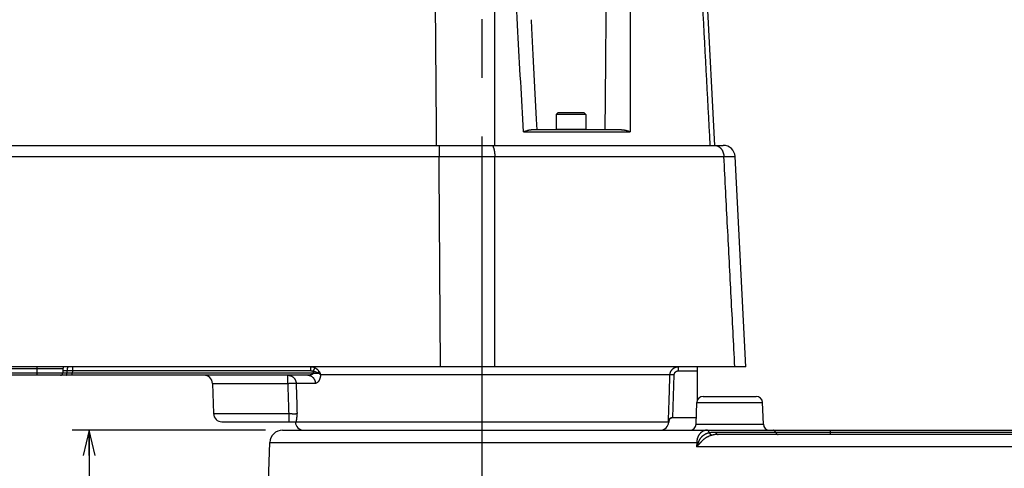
# Model space of a CAD drawing. Extents: x 0 to 3364, y 0 to 2376.
# Tile 51 of 83: x 1128 to 1360, y 1065 to 1171. Entities that reach past the tile are written whole.
import ezdxf

# ---------------------------------------------------------------- set-up
doc = ezdxf.new("R2010")
doc.units = 0
doc.header["$LTSCALE"] = 185.02
doc.linetypes.add('CENTER', pattern=[0.6, 0.375, -0.075, 0.075, -0.075])
doc.layers.get('0').update_dxf_attribs({"linetype": 'CONTINUOUS'})
doc.layers.add('95_ALL_DIM', color=7, linetype='CONTINUOUS')
doc.layers.add('DEFAULT_1', color=7, linetype='CENTER')
doc.styles.get("Standard").update_dxf_attribs({"font": 'txt', "width": 0.8})
doc.dimstyles.new('DIMSTYLE_1', dxfattribs={"dimtxt": 12, "dimasz": 6, "dimexe": 0.18, "dimexo": 0.0625, "dimgap": 0.09, "dimtad": 1, "dimdec": 3, "dimtxsty": 'STANDARD', "dimblk": 'OPEN', "dimblk1": 'OPEN', "dimblk2": 'OPEN', "dimcen": 0.09, "dimazin": 3, "dimtp": 0.5, "dimtm": 0.5, "dimtfac": 1, "dimtdec": 3, "dimtofl": 0, "dimtmove": 0, "dimatfit": 3, "dimtolj": 1})
doc.dimstyles.new('DIMSTYLE_4', dxfattribs={"dimtxt": 12, "dimasz": 6, "dimexe": 0.18, "dimexo": 0.0625, "dimgap": 0.09, "dimtad": 1, "dimdec": 3, "dimtxsty": 'STANDARD', "dimblk": 'OPEN', "dimblk1": 'OPEN', "dimblk2": 'OPEN', "dimcen": 0.09, "dimazin": 3, "dimtp": 0.3, "dimtm": 0.3, "dimtfac": 1, "dimtdec": 3, "dimtofl": 0, "dimtmove": 0, "dimatfit": 3, "dimtolj": 1})
doc.dimstyles.new('DIMSTYLE_6', dxfattribs={"dimtxt": 12, "dimasz": 6, "dimexe": 0.18, "dimexo": 0.0625, "dimgap": 0.09, "dimtad": 1, "dimdec": 3, "dimtxsty": 'STANDARD', "dimblk": 'OPEN', "dimblk1": 'OPEN', "dimblk2": 'OPEN', "dimcen": 0.09, "dimazin": 3, "dimtp": 0.8, "dimtm": 0.8, "dimtfac": 1, "dimtdec": 3, "dimtofl": 0, "dimtmove": 0, "dimatfit": 3, "dimtolj": 1})

# ---------------------------------------------------------------- blocks, each defined once
blk = doc.blocks.new('_OPEN')
at = {"color": 0, "linetype": 'BYBLOCK'}
for p, q in [((0, 0), (-1, 0.233)), ((-1, -0.233), (0, 0)), ((-1, 0), (0, 0))]:
    blk.add_line(p, q, dxfattribs=at)
blk = doc.blocks.new('*D13')
at = {"layer": '95_ALL_DIM', "color": 2, "linetype": 'CONTINUOUS'}
for p, q in [((956.07, 1087.12), (819.93, 1087.12)), ((823.93, 1087.12), (823.93, 966.62)), ((823.93, 846.12), (823.93, 966.62)), ((1507.68, 846.12), (819.93, 846.12))]:
    blk.add_line(p, q, dxfattribs=at)
at = {"layer": '95_ALL_DIM', "color": 2, "linetype": 'CONTINUOUS', "xscale": 6, "yscale": 6, "zscale": 6}
for p, rotation in [((823.93, 1087.12), 90), ((823.93, 846.12), 270)]:
    blk.add_blockref('_OPEN', p, dxfattribs=dict(at, rotation=rotation))
at = {"layer": '95_ALL_DIM', "color": 2, "linetype": 'CONTINUOUS', "width": 0.8}
blk.add_text('241', height=12, rotation=90, dxfattribs=at).set_placement((820.93, 954.99))
blk = doc.blocks.new('*D14')
at = {"layer": '95_ALL_DIM', "color": 2, "linetype": 'CONTINUOUS'}
for p, q in [((1185.58, 1074.12), (1139.93, 1074.12)), ((1143.93, 1074.12), (1143.93, 1049.12)), ((1143.93, 1024.12), (1143.93, 1049.12)), ((1184.04, 1024.12), (1139.93, 1024.12))]:
    blk.add_line(p, q, dxfattribs=at)
at = {"layer": '95_ALL_DIM', "color": 2, "linetype": 'CONTINUOUS', "xscale": 6, "yscale": 6, "zscale": 6}
for p, rotation in [((1143.93, 1074.12), 90), ((1143.93, 1024.12), 270)]:
    blk.add_blockref('_OPEN', p, dxfattribs=dict(at, rotation=rotation))
at = {"layer": '95_ALL_DIM', "color": 2, "linetype": 'CONTINUOUS', "width": 0.8}
blk.add_text('50', height=12, rotation=90, dxfattribs=at).set_placement((1140.93, 1042.04))
blk = doc.blocks.new('*D19')
at = {"layer": '95_ALL_DIM', "color": 2, "linetype": 'CONTINUOUS'}
for p, q in [((939, 1405.12), (779.93, 1405.12)), ((783.93, 1405.12), (783.93, 1125.62)), ((783.93, 846.12), (783.93, 1125.62)), ((1507.68, 846.12), (779.93, 846.12))]:
    blk.add_line(p, q, dxfattribs=at)
at = {"layer": '95_ALL_DIM', "color": 2, "linetype": 'CONTINUOUS', "xscale": 6, "yscale": 6, "zscale": 6}
for p, rotation in [((783.93, 1405.12), 90), ((783.93, 846.12), 270)]:
    blk.add_blockref('_OPEN', p, dxfattribs=dict(at, rotation=rotation))
at = {"layer": '95_ALL_DIM', "color": 2, "linetype": 'CONTINUOUS', "width": 0.8}
blk.add_text('559', height=12, rotation=90, dxfattribs=at).set_placement((780.93, 1126.11))

msp = doc.modelspace()

# ---------------------------------------------------------------- linework, layer by layer
at = {"color": 7, "linetype": 'CONTINUOUS'}
for p, q in [((1285.4874, 1257.3536), (1291.5634, 1141.4181)), ((1248.3285, 1170.9804), (1248.3219, 1171.1072)), ((1254.5839, 1149.1181), (1254.1839, 1148.7181)), ((1254.1839, 1148.7181), (1254.1839, 1145.2181)), ((1261.1839, 1148.7181), (1254.1839, 1148.7181)), ((1260.7839, 1149.1181), (1254.5839, 1149.1181)), ((1260.7839, 1149.1181), (1261.1839, 1148.7181)), ((1261.1839, 1148.7181), (1261.1839, 1145.2181)), ((1246.4667, 1144.6443), (1271.6433, 1144.6443)), ((1269.6018, 1145.1181), (1248.3104, 1145.1181)), ((1254.1839, 1145.2181), (1261.1839, 1145.2181)), ((909.2456, 1141.4181), (1293.6221, 1141.4181)), ((1226.5417, 1141.4181), (1226.5417, 1138.7598)), ((1114.4572, 1138.7598), (1226.5417, 1138.7598)), ((1239.6914, 1138.7598), (1293.779, 1138.7598)), ((1298.9333, 1089.1181), (1296.4186, 1138.7598)), ((1298.9333, 1089.1181), (903.9345, 1089.1181)), ((1137.7369, 1088.6356), (1105.6309, 1088.6356)), ((1131.6839, 1087.1181), (1131.6839, 1089.1181)), ((1137.7369, 1088.6356), (1137.7007, 1087.6007)), ((1138.6913, 1088.153), (1137.72, 1088.153)), ((1138.6913, 1088.153), (1138.687, 1087.6007)), ((1139.9584, 1088.153), (1139.9541, 1087.6007)), ((1139.9584, 1089.1181), (1139.9584, 1088.153)), ((1196.3024, 1088.153), (1139.9584, 1088.153)), ((1196.3024, 1088.153), (1196.3024, 1089.1181)), ((1283.0494, 1088.153), (1283.0494, 1089.1181)), ((1283.0494, 1088.153), (1287.4839, 1088.153)), ((1287.4839, 1089.1181), (1287.4839, 1081.1815)), ((1195.5547, 1087.1181), (914.4655, 1087.1181)), ((1138.687, 1087.6007), (1101.2907, 1087.6007)), ((1139.9541, 1087.1181), (1139.9541, 1087.6007)), ((1196.859, 1087.6007), (1139.9541, 1087.6007)), ((1190.8193, 1085.1879), (1190.8193, 1087.1181)), ((1281.0528, 1087.1879), (1198.5604, 1087.1879)), ((1173.0363, 1085.1879), (1173.2856, 1078.0483)), ((1173.0363, 1085.1879), (1190.8193, 1085.1879)), ((1197.327, 1085.1879), (1192.7957, 1085.1879)), ((1288.874, 1082.1181), (1301.4182, 1082.1181)), ((1287.1966, 1075.5658), (1287.3749, 1080.6705)), ((1287.3749, 1080.6705), (1302.9173, 1080.6705)), ((1303.0955, 1075.5658), (1302.9173, 1080.6705)), ((1173.2856, 1078.0483), (1191.0343, 1078.0483)), ((1191.0343, 1078.0483), (1191.0343, 1076.1181)), ((1281.7294, 1077.1181), (1287.2509, 1077.1181)), ((1175.2844, 1076.1181), (1192.7202, 1076.1181)), ((1189.581, 1074.1181), (1617.7868, 1074.1181)), ((1192.614, 1076.1181), (1192.6165, 1076.0483)), ((1280.7513, 1076.0483), (1192.6165, 1076.0483)), ((1236.6839, 1024.1181), (1236.6839, 1074.1181)), ((1280.7549, 1076.153), (1280.6889, 1076.153)), ((1280.7549, 1076.153), (1280.7513, 1076.0483)), ((1287.1966, 1075.5658), (1303.0955, 1075.5658)), ((1318.9633, 1073.1181), (1318.9633, 1074.1181)), ((1499.3883, 1073.6181), (1291.842, 1073.6181)), ((1498.8916, 1073.1181), (1292.3986, 1073.1181)), ((1185.0463, 1027.2228), (1186.5828, 1071.2228)), ((1186.5828, 1071.2228), (1287.3636, 1071.2228)), ((1287.3636, 1071.2228), (1287.322, 1070.2228)), ((1505.4348, 1070.2228), (1287.322, 1070.2228))]:
    msp.add_line(p, q, dxfattribs=at)
msp.add_lwpolyline([(1249.7135, 1145.1181), (1249.5783, 1147.5927), (1249.4161, 1150.5751), (1249.2532, 1153.5876), (1249.0895, 1156.6301), (1248.925, 1159.7025), (1248.7598, 1162.8049), (1248.5939, 1165.9373), (1248.4272, 1169.0997), (1248.3285, 1170.9804)], dxfattribs=at)
for centre, radius, start, end in [((1254.2839, 1145.2181), 0.1, 180, 270), ((1261.0839, 1145.2181), 0.1, 270, 360), ((1293.6221, 1138.6181), 2.8, 2.9, 90), ((1138.2366, 1088.6181), 0.5, 90, 178), ((1137.201, 1087.6181), 0.5, 270, 358), ((1171.0375, 1085.1181), 2, 2, 90), ((1288.874, 1080.6181), 1.5, 90, 178), ((1301.4182, 1080.6181), 1.5, 2, 90), ((1175.2844, 1078.1181), 2, 182, 270), ((1281.7543, 1076.1181), 1, 91.430046, 178), ((1189.581, 1071.1181), 3, 90, 178), ((1194.6153, 1076.1181), 2, 182, 270), ((1278.7525, 1076.1181), 2, 270, 358), ((1285.6976, 1075.6181), 1.5, 270, 358), ((1304.5946, 1075.6181), 1.5, 182, 270)]:
    msp.add_arc(centre, radius, start, end, dxfattribs=at)
for points, knots in [([(1284.9497, 1245.8465), (1285.5557, 1234.4303), (1286.7767, 1211.4189), (1288.6229, 1176.6095), (1289.8631, 1153.2162), (1290.4884, 1141.4181)], [0, 0, 0, 0, 0.32796472, 0.66106653, 1, 1, 1, 1]), ([(1266.1413, 1234.9791), (1266.1366, 1228.5159), (1266.1167, 1215.8321), (1266.0543, 1197.1671), (1265.9605, 1179.2225), (1265.8358, 1161.9527), (1265.7304, 1150.664), (1265.6722, 1145.1181)], [0, 0, 0, 0, 0.21577009, 0.42344274, 0.62311943, 0.81484457, 1, 1, 1, 1]), ([(1271.4531, 1234.9791), (1271.4975, 1226.7275), (1271.5716, 1210.6855), (1271.6403, 1187.3177), (1271.6655, 1165.4577), (1271.6552, 1151.3882), (1271.6433, 1144.6443)], [0, 0, 0, 0, 0.27403702, 0.53275705, 0.77603782, 1, 1, 1, 1]), ([(1225.2757, 1221.1811), (1225.3445, 1212.2548), (1225.4804, 1194.4659), (1225.6804, 1167.8782), (1225.8114, 1150.2169), (1225.8762, 1141.4181)], [0, 0, 0, 0, 0.33573223, 0.66906558, 1, 1, 1, 1]), ([(1239.6376, 1221.1811), (1239.6345, 1212.2548), (1239.6306, 1194.4659), (1239.6304, 1167.8782), (1239.6339, 1150.2169), (1239.6364, 1141.4181)], [0, 0, 0, 0, 0.33573207, 0.66906537, 1, 1, 1, 1]), ([(1246.4667, 1144.6443), (1246.0198, 1152.5199), (1245.103, 1169.0272), (1243.7284, 1194.7778), (1242.8103, 1212.6532), (1242.344, 1221.896)], [0, 0, 0, 0, 0.30589963, 0.64111808, 1, 1, 1, 1]), ([(1246.4667, 1144.6443), (1246.5398, 1144.6687), (1246.6842, 1144.7171), (1246.8969, 1144.7882), (1247.1015, 1144.8551), (1247.2956, 1144.9162), (1247.4784, 1144.9703), (1247.6491, 1145.0166), (1247.807, 1145.0544), (1247.9515, 1145.0833), (1248.0825, 1145.1035), (1248.2005, 1145.1153), (1248.2751, 1145.1181), (1248.3104, 1145.1181)], [0, 0, 0, 0, 0.12101396, 0.23918665, 0.35222509, 0.45898938, 0.55882675, 0.65148609, 0.7366802, 0.81378708, 0.88289811, 0.94467532, 1, 1, 1, 1]), ([(1269.6018, 1145.1181), (1269.6509, 1145.1181), (1269.7531, 1145.1154), (1269.9116, 1145.1037), (1270.0807, 1145.0837), (1270.2597, 1145.055), (1270.4473, 1145.0175), (1270.6422, 1144.9714), (1270.8421, 1144.9172), (1271.0443, 1144.8562), (1271.2463, 1144.7896), (1271.4461, 1144.7188), (1271.578, 1144.6693), (1271.6433, 1144.6443)], [0, 0, 0, 0, 0.06994305, 0.14544394, 0.22631365, 0.3124008, 0.40338159, 0.49876843, 0.59753485, 0.6981856, 0.79949352, 0.90042575, 1, 1, 1, 1]), ([(1238.9551, 1141.4181), (1238.969, 1141.4181), (1238.9974, 1141.415), (1239.0395, 1141.4012), (1239.0809, 1141.3785), (1239.1218, 1141.3471), (1239.162, 1141.3071), (1239.2014, 1141.2588), (1239.2401, 1141.2021), (1239.2778, 1141.1373), (1239.3145, 1141.0646), (1239.3501, 1140.9842), (1239.3844, 1140.8963), (1239.4174, 1140.8012), (1239.4489, 1140.6993), (1239.4789, 1140.5907), (1239.5072, 1140.4759), (1239.5338, 1140.3552), (1239.5586, 1140.2291), (1239.5815, 1140.0978), (1239.6024, 1139.9618), (1239.6212, 1139.8216), (1239.638, 1139.6776), (1239.6526, 1139.5302), (1239.665, 1139.38), (1239.6751, 1139.2273), (1239.683, 1139.0727), (1239.6886, 1138.9166), (1239.6907, 1138.8122), (1239.6914, 1138.7598)], [0, 0, 0, 0, 0.0145, 0.02959652, 0.04581354, 0.06356362, 0.08314591, 0.10476369, 0.12854581, 0.15456511, 0.18285225, 0.21340552, 0.24619785, 0.28118169, 0.31829256, 0.35745169, 0.39856803, 0.4415398, 0.48625582, 0.53259653, 0.58043498, 0.62963767, 0.68006528, 0.73157345, 0.78401343, 0.83723276, 0.8910759, 0.9453849, 1, 1, 1, 1]), ([(1291.5985, 1141.4181), (1291.6395, 1141.4181), (1291.7216, 1141.4152), (1291.8442, 1141.4018), (1291.9661, 1141.3797), (1292.0868, 1141.3487), (1292.2059, 1141.3091), (1292.3231, 1141.261), (1292.438, 1141.2045), (1292.5502, 1141.1398), (1292.6594, 1141.0671), (1292.7652, 1140.9866), (1292.8673, 1140.8986), (1292.9653, 1140.8034), (1293.0591, 1140.7014), (1293.1481, 1140.5927), (1293.2323, 1140.4777), (1293.3113, 1140.3569), (1293.3848, 1140.2306), (1293.4527, 1140.0992), (1293.5148, 1139.9631), (1293.5707, 1139.8227), (1293.6204, 1139.6786), (1293.6637, 1139.531), (1293.7005, 1139.3806), (1293.7306, 1139.2278), (1293.754, 1139.0731), (1293.7705, 1138.9169), (1293.7769, 1138.8122), (1293.779, 1138.7598)], [0, 0, 0, 0, 0.0324671, 0.06500027, 0.09766436, 0.13052179, 0.16363146, 0.19704779, 0.2308199, 0.26499093, 0.29959756, 0.33466973, 0.37023039, 0.40629552, 0.44287418, 0.47996868, 0.51757484, 0.5556823, 0.59427486, 0.6333309, 0.6728238, 0.71272235, 0.75299124, 0.79359146, 0.83448084, 0.87561444, 0.91694507, 0.95842371, 1, 1, 1, 1]), ([(1226.5417, 1138.7598), (1226.9852, 1138.76), (1227.8719, 1138.7603), (1229.2012, 1138.7606), (1230.5285, 1138.7609), (1231.8531, 1138.761), (1233.1738, 1138.7611), (1234.4898, 1138.761), (1235.8002, 1138.7609), (1237.1041, 1138.7606), (1238.4004, 1138.7603), (1239.262, 1138.76), (1239.6914, 1138.7598)], [0, 0, 0, 0, 0.10118323, 0.20229343, 0.30325897, 0.40400845, 0.50447068, 0.60457476, 0.70425005, 0.80342614, 0.90203284, 1, 1, 1, 1]), ([(1226.8749, 1089.1181), (1226.8384, 1094.612), (1226.7651, 1105.6217), (1226.6541, 1122.1689), (1226.5793, 1133.2222), (1226.5417, 1138.7598)], [0, 0, 0, 0, 0.33201351, 0.66534685, 1, 1, 1, 1]), ([(1239.738, 1089.1181), (1239.7322, 1094.612), (1239.7211, 1105.6217), (1239.7055, 1122.1689), (1239.696, 1133.2222), (1239.6914, 1138.7598)], [0, 0, 0, 0, 0.33201365, 0.66534699, 1, 1, 1, 1]), ([(1293.779, 1138.7598), (1293.8708, 1138.7604), (1294.0498, 1138.7615), (1294.3114, 1138.7631), (1294.559, 1138.7645), (1294.7923, 1138.7656), (1295.011, 1138.7666), (1295.2148, 1138.7673), (1295.4033, 1138.7679), (1295.5764, 1138.7682), (1295.7337, 1138.7683), (1295.8751, 1138.7682), (1296.0003, 1138.7679), (1296.1093, 1138.7674), (1296.2015, 1138.7666), (1296.2779, 1138.7661), (1296.3356, 1138.764), (1296.3812, 1138.765), (1296.4008, 1138.7598), (1296.4184, 1138.7627), (1296.4186, 1138.7598)], [0, 0, 0, 0, 0.10428779, 0.20342676, 0.29727747, 0.38570802, 0.46859437, 0.54582029, 0.61727746, 0.68286559, 0.74249266, 0.79607497, 0.84353732, 0.88481311, 0.91984447, 0.94858248, 0.97098739, 0.98702938, 0.99669146, 1, 1, 1, 1]), ([(1296.3634, 1089.1181), (1296.0776, 1094.612), (1295.5047, 1105.6216), (1294.6433, 1122.1688), (1294.0675, 1133.2222), (1293.779, 1138.7598)], [0, 0, 0, 0, 0.3320097, 0.66534303, 1, 1, 1, 1]), ([(1139.1136, 1089.1181), (1139.1028, 1089.1181), (1139.0807, 1089.1161), (1139.0481, 1089.107), (1139.016, 1089.0921), (1138.9846, 1089.0714), (1138.954, 1089.0451), (1138.9245, 1089.0135), (1138.896, 1088.9765), (1138.8689, 1088.9346), (1138.8432, 1088.8879), (1138.8191, 1088.8367), (1138.7968, 1088.7813), (1138.7762, 1088.722), (1138.7577, 1088.6591), (1138.7413, 1088.5931), (1138.727, 1088.5243), (1138.715, 1088.4531), (1138.7053, 1088.3799), (1138.6981, 1088.3052), (1138.6932, 1088.2294), (1138.6916, 1088.1786), (1138.6913, 1088.153)], [0, 0, 0, 0, 0.02884574, 0.05845465, 0.08951683, 0.12260028, 0.1581334, 0.19641088, 0.2376108, 0.28181419, 0.3290227, 0.37917327, 0.4321497, 0.48779187, 0.54590306, 0.6062559, 0.66859743, 0.7326534, 0.79813216, 0.86472816, 0.93212529, 1, 1, 1, 1]), ([(1139.9584, 1088.153), (1139.9039, 1088.1532), (1139.7951, 1088.1534), (1139.6323, 1088.1537), (1139.4705, 1088.1538), (1139.3101, 1088.1539), (1139.1516, 1088.1538), (1138.9956, 1088.1537), (1138.8424, 1088.1534), (1138.7413, 1088.1532), (1138.6913, 1088.153)], [0, 0, 0, 0, 0.12899053, 0.2575987, 0.38543992, 0.51213459, 0.63730676, 0.76058499, 0.88160322, 1, 1, 1, 1]), ([(1196.3024, 1089.1181), (1196.3445, 1089.1181), (1196.4287, 1089.1155), (1196.5542, 1089.1038), (1196.6786, 1089.0844), (1196.8013, 1089.0573), (1196.9217, 1089.0228), (1197.0394, 1088.981), (1197.1539, 1088.9321), (1197.228, 1088.8949), (1197.2643, 1088.8752)], [0, 0, 0, 0, 0.12598436, 0.25177868, 0.37732946, 0.50259084, 0.62752101, 0.75208475, 0.87625147, 1, 1, 1, 1]), ([(1196.3024, 1088.153), (1196.3264, 1088.153), (1196.3743, 1088.1517), (1196.4458, 1088.1459), (1196.5167, 1088.1362), (1196.5865, 1088.1226), (1196.6551, 1088.1054), (1196.7222, 1088.0845), (1196.7874, 1088.0601), (1196.8297, 1088.0414), (1196.8505, 1088.0315)], [0, 0, 0, 0, 0.12708059, 0.25387778, 0.38021783, 0.50594584, 0.63091508, 0.75499187, 0.87805498, 1, 1, 1, 1]), ([(1196.8505, 1088.0315), (1196.8614, 1088.0545), (1196.8832, 1088.1001), (1196.9157, 1088.1681), (1196.9478, 1088.2351), (1196.9794, 1088.3008), (1197.0103, 1088.3646), (1197.0402, 1088.4263), (1197.069, 1088.4855), (1197.0965, 1088.5419), (1197.1226, 1088.5951), (1197.147, 1088.6447), (1197.1698, 1088.6907), (1197.1907, 1088.7325), (1197.2096, 1088.7701), (1197.2264, 1088.8032), (1197.2411, 1088.8315), (1197.2534, 1088.855), (1197.2609, 1088.869), (1197.2643, 1088.8752)], [0, 0, 0, 0, 0.081055, 0.16144206, 0.24069263, 0.31834478, 0.39394591, 0.4670554, 0.53724714, 0.60411208, 0.66726058, 0.72632472, 0.7809604, 0.83084946, 0.87570151, 0.91525568, 0.94928233, 0.97758456, 1, 1, 1, 1]), ([(1196.8505, 1088.0315), (1196.8519, 1087.9597), (1196.8547, 1087.8161), (1196.8576, 1087.6725), (1196.859, 1087.6007)], [0, 0, 0, 0, 0.49997809, 1, 1, 1, 1]), ([(1197.9854, 1087.6108), (1197.9507, 1087.6296), (1197.88, 1087.6664), (1197.7717, 1087.7186), (1197.6608, 1087.7682), (1197.5478, 1087.8151), (1197.4331, 1087.859), (1197.3173, 1087.8999), (1197.2007, 1087.9377), (1197.0839, 1087.9723), (1196.9672, 1088.0037), (1196.8893, 1088.0226), (1196.8505, 1088.0315)], [0, 0, 0, 0, 0.09769252, 0.19682024, 0.29701276, 0.39790822, 0.49916784, 0.6004503, 0.70147178, 0.80190754, 0.90150978, 1, 1, 1, 1]), ([(1197.2643, 1088.8752), (1197.2987, 1088.8565), (1197.3673, 1088.8171), (1197.4681, 1088.7522), (1197.5676, 1088.6812), (1197.6653, 1088.604), (1197.7609, 1088.5209), (1197.8539, 1088.432), (1197.9439, 1088.3376), (1198.0305, 1088.2379), (1198.1132, 1088.1332), (1198.1653, 1088.0606), (1198.1906, 1088.0235)], [0, 0, 0, 0, 0.09244552, 0.1868306, 0.28307631, 0.38113192, 0.48086831, 0.58219142, 0.68494441, 0.78896459, 0.89405615, 1, 1, 1, 1]), ([(1197.9854, 1087.6108), (1197.9987, 1087.6291), (1198.0241, 1087.6655), (1198.0595, 1087.7205), (1198.0913, 1087.7746), (1198.1193, 1087.8276), (1198.1434, 1087.8791), (1198.1634, 1087.929), (1198.1793, 1087.9767), (1198.1873, 1088.0082), (1198.1906, 1088.0235)], [0, 0, 0, 0, 0.14611978, 0.28718676, 0.42262178, 0.55190611, 0.674593, 0.79032161, 0.89883452, 1, 1, 1, 1]), ([(1198.1906, 1088.0235), (1198.2118, 1087.9924), (1198.2531, 1087.9289), (1198.311, 1087.8309), (1198.3646, 1087.7299), (1198.4139, 1087.6261), (1198.4584, 1087.5197), (1198.4981, 1087.411), (1198.5325, 1087.3004), (1198.5517, 1087.2255), (1198.5604, 1087.1879)], [0, 0, 0, 0, 0.12312009, 0.24696961, 0.37146154, 0.49637745, 0.62195464, 0.74788544, 0.87391705, 1, 1, 1, 1]), ([(1281.0528, 1087.1879), (1281.0542, 1087.2288), (1281.0594, 1087.3106), (1281.0749, 1087.4326), (1281.0978, 1087.5533), (1281.1281, 1087.6724), (1281.1656, 1087.7894), (1281.2102, 1087.9039), (1281.2618, 1088.0154), (1281.3201, 1088.1235), (1281.385, 1088.2278), (1281.4562, 1088.328), (1281.5333, 1088.4235), (1281.6162, 1088.5142), (1281.7045, 1088.5996), (1281.7979, 1088.6794), (1281.8961, 1088.7533), (1281.9986, 1088.8211), (1282.105, 1088.8824), (1282.2151, 1088.9371), (1282.3283, 1088.9849), (1282.4442, 1089.0257), (1282.5625, 1089.0592), (1282.6826, 1089.0855), (1282.8041, 1089.1043), (1282.9265, 1089.1156), (1283.0085, 1089.1181), (1283.0494, 1089.1181)], [0, 0, 0, 0, 0.04001001, 0.08001686, 0.1200201, 0.16001978, 0.20001621, 0.24000988, 0.28000118, 0.31999059, 0.35997859, 0.39996574, 0.43995255, 0.4799396, 0.51992739, 0.55991651, 0.59990742, 0.63990066, 0.67989664, 0.71989581, 0.75989854, 0.79990513, 0.83991578, 0.87993075, 0.91995018, 0.95997395, 1, 1, 1, 1]), ([(1282.0502, 1087.1879), (1282.0509, 1087.2084), (1282.0535, 1087.2493), (1282.0611, 1087.3102), (1282.0725, 1087.3706), (1282.0876, 1087.4302), (1282.1064, 1087.4887), (1282.1287, 1087.5459), (1282.1545, 1087.6016), (1282.1836, 1087.6557), (1282.2161, 1087.7079), (1282.2517, 1087.7579), (1282.2903, 1087.8057), (1282.3317, 1087.8511), (1282.3759, 1087.8938), (1282.4227, 1087.9337), (1282.4718, 1087.9706), (1282.5231, 1088.0045), (1282.5764, 1088.0352), (1282.6315, 1088.0625), (1282.6882, 1088.0864), (1282.7463, 1088.1068), (1282.8055, 1088.1236), (1282.8657, 1088.1367), (1282.9265, 1088.1461), (1282.9879, 1088.1518), (1283.0289, 1088.153), (1283.0494, 1088.153)], [0, 0, 0, 0, 0.03997873, 0.07995549, 0.11992758, 0.15989572, 0.19986093, 0.23982441, 0.2797872, 0.31975046, 0.35971526, 0.39968273, 0.43965383, 0.47962962, 0.51961094, 0.55959867, 0.59959351, 0.63959609, 0.67960687, 0.71962626, 0.75965448, 0.79969163, 0.8397376, 0.87979228, 0.9198554, 0.95992634, 1, 1, 1, 1]), ([(1138.4758, 1087.1181), (1138.4822, 1087.1181), (1138.4953, 1087.1195), (1138.5144, 1087.1259), (1138.5332, 1087.1362), (1138.5514, 1087.1505), (1138.5689, 1087.1685), (1138.5857, 1087.1902), (1138.6015, 1087.2153), (1138.6163, 1087.2437), (1138.6299, 1087.275), (1138.6423, 1087.3092), (1138.6534, 1087.3459), (1138.663, 1087.3847), (1138.6711, 1087.4255), (1138.6777, 1087.4678), (1138.6825, 1087.5114), (1138.6858, 1087.5558), (1138.6868, 1087.5857), (1138.687, 1087.6007)], [0, 0, 0, 0, 0.03398006, 0.0691929, 0.10671309, 0.14736579, 0.19171221, 0.24007983, 0.29260574, 0.3492765, 0.40996013, 0.47443042, 0.5423855, 0.61346221, 0.68724774, 0.76328939, 0.84110313, 0.92018132, 1, 1, 1, 1]), ([(1139.9541, 1087.6007), (1139.9057, 1087.6006), (1139.809, 1087.6005), (1139.6642, 1087.6004), (1139.52, 1087.6003), (1139.3768, 1087.6003), (1139.2349, 1087.6003), (1139.0948, 1087.6003), (1138.9566, 1087.6004), (1138.8209, 1087.6005), (1138.7313, 1087.6006), (1138.687, 1087.6007)], [0, 0, 0, 0, 0.11449531, 0.22892449, 0.34288827, 0.45600379, 0.56799415, 0.67870286, 0.78785142, 0.89507163, 1, 1, 1, 1]), ([(1190.8193, 1087.1181), (1190.8598, 1087.1181), (1190.9408, 1087.1156), (1191.0619, 1087.1043), (1191.182, 1087.0855), (1191.3008, 1087.0593), (1191.4177, 1087.0257), (1191.5324, 1086.9849), (1191.6444, 1086.9371), (1191.7532, 1086.8825), (1191.8586, 1086.8212), (1191.96, 1086.7534), (1192.0571, 1086.6795), (1192.1496, 1086.5997), (1192.237, 1086.5143), (1192.3191, 1086.4236), (1192.3955, 1086.3281), (1192.466, 1086.2279), (1192.5303, 1086.1236), (1192.5881, 1086.0154), (1192.6392, 1085.9039), (1192.6835, 1085.7894), (1192.7207, 1085.6724), (1192.7508, 1085.5533), (1192.7736, 1085.4326), (1192.789, 1085.3106), (1192.7943, 1085.2288), (1192.7957, 1085.1879)], [0, 0, 0, 0, 0.03977772, 0.07956064, 0.11935038, 0.15915014, 0.19896307, 0.23879206, 0.27863977, 0.31850857, 0.35840052, 0.39831733, 0.43826031, 0.4782304, 0.5182281, 0.55825352, 0.59830634, 0.63838583, 0.67849087, 0.71861993, 0.75877114, 0.79894231, 0.83913092, 0.87933423, 0.91954926, 0.95977284, 1, 1, 1, 1]), ([(1196.859, 1087.6007), (1196.8596, 1087.5946), (1196.8601, 1087.5825), (1196.8589, 1087.5641), (1196.8556, 1087.5454), (1196.8498, 1087.5261), (1196.8414, 1087.506), (1196.8298, 1087.485), (1196.8145, 1087.4629), (1196.7949, 1087.4398), (1196.7706, 1087.416), (1196.7416, 1087.3919), (1196.7081, 1087.3679), (1196.6702, 1087.3444), (1196.6284, 1087.3216), (1196.5827, 1087.2996), (1196.5331, 1087.2784), (1196.4797, 1087.2581), (1196.4227, 1087.2388), (1196.3624, 1087.2206), (1196.2988, 1087.2037), (1196.2324, 1087.188), (1196.1633, 1087.1737), (1196.0918, 1087.1609), (1196.0183, 1087.1497), (1195.9431, 1087.1401), (1195.8667, 1087.1321), (1195.7892, 1087.1259), (1195.7112, 1087.1214), (1195.633, 1087.1187), (1195.5808, 1087.1181), (1195.5547, 1087.1181)], [0, 0, 0, 0, 0.0122682, 0.02452741, 0.03715371, 0.0505376, 0.06507288, 0.08112071, 0.09905499, 0.11928859, 0.14212896, 0.16758013, 0.19544327, 0.22544128, 0.25749742, 0.29166588, 0.32799039, 0.3664524, 0.40697876, 0.44946493, 0.49378818, 0.53981121, 0.5873793, 0.63632574, 0.68647726, 0.73760257, 0.78944832, 0.84180682, 0.89449328, 0.94726972, 1, 1, 1, 1]), ([(1195.5547, 1087.1181), (1195.5925, 1087.1181), (1195.6682, 1087.1154), (1195.7813, 1087.1031), (1195.8935, 1087.0827), (1196.0042, 1087.0542), (1196.1131, 1087.0178), (1196.2197, 1086.9736), (1196.3236, 1086.9218), (1196.4244, 1086.8627), (1196.5215, 1086.7964), (1196.6147, 1086.7232), (1196.7036, 1086.6434), (1196.7877, 1086.5574), (1196.8668, 1086.4656), (1196.9405, 1086.3682), (1197.0085, 1086.2657), (1197.0706, 1086.1585), (1197.1265, 1086.0471), (1197.1759, 1085.9318), (1197.2188, 1085.8133), (1197.2548, 1085.6919), (1197.2838, 1085.5681), (1197.3058, 1085.4426), (1197.3206, 1085.3157), (1197.3256, 1085.2305), (1197.327, 1085.1879)], [0, 0, 0, 0, 0.03918695, 0.07841736, 0.11773382, 0.15717726, 0.19678615, 0.23659577, 0.27663763, 0.31693894, 0.35752218, 0.39840478, 0.43959899, 0.48111172, 0.52294456, 0.56509391, 0.60755113, 0.65030276, 0.69333086, 0.73661337, 0.78012446, 0.82383501, 0.86771305, 0.91172424, 0.95583241, 1, 1, 1, 1]), ([(1196.859, 1087.6007), (1196.8988, 1087.6015), (1196.9784, 1087.6029), (1197.0974, 1087.6049), (1197.2156, 1087.6066), (1197.3325, 1087.6081), (1197.4477, 1087.6092), (1197.5608, 1087.6101), (1197.6714, 1087.6107), (1197.779, 1087.611), (1197.8834, 1087.6111), (1197.9518, 1087.6109), (1197.9854, 1087.6108)], [0, 0, 0, 0, 0.10617592, 0.21196783, 0.31699744, 0.42088924, 0.52327178, 0.62377905, 0.72205179, 0.81773875, 0.91049802, 1, 1, 1, 1]), ([(1198.5604, 1087.1879), (1198.5579, 1087.1546), (1198.5518, 1087.0863), (1198.5398, 1086.9815), (1198.5242, 1086.8718), (1198.5045, 1086.7576), (1198.4805, 1086.6402), (1198.4521, 1086.5217), (1198.4195, 1086.4044), (1198.3831, 1086.2897), (1198.3429, 1086.1784), (1198.2992, 1086.071), (1198.2518, 1085.9677), (1198.2011, 1085.8689), (1198.147, 1085.775), (1198.0898, 1085.6866), (1198.0297, 1085.6042), (1197.9669, 1085.528), (1197.9017, 1085.4587), (1197.8342, 1085.3964), (1197.7649, 1085.3417), (1197.694, 1085.2949), (1197.6218, 1085.2562), (1197.5488, 1085.2258), (1197.4751, 1085.204), (1197.4011, 1085.1909), (1197.3515, 1085.1879), (1197.327, 1085.1879)], [0, 0, 0, 0, 0.03951854, 0.08105186, 0.12472837, 0.17053754, 0.21803658, 0.26634819, 0.31455962, 0.36204206, 0.40863323, 0.45434266, 0.49914352, 0.54295071, 0.58565574, 0.62715847, 0.66737887, 0.70625893, 0.74376247, 0.77988248, 0.81464392, 0.84807779, 0.88025524, 0.91132386, 0.94148401, 0.97094437, 1, 1, 1, 1]), ([(1198.5604, 1087.1879), (1198.5425, 1087.2108), (1198.5048, 1087.2555), (1198.4432, 1087.3187), (1198.3768, 1087.3782), (1198.306, 1087.4336), (1198.231, 1087.4848), (1198.1524, 1087.5315), (1198.0705, 1087.5739), (1198.0141, 1087.599), (1197.9854, 1087.6108)], [0, 0, 0, 0, 0.120825, 0.24297794, 0.36648243, 0.49114253, 0.61671696, 0.74348454, 0.87126348, 1, 1, 1, 1]), ([(1280.6889, 1076.153), (1280.7296, 1077.3809), (1280.8107, 1079.8349), (1280.932, 1083.5132), (1281.0126, 1085.9636), (1281.0528, 1087.1879)], [0, 0, 0, 0, 0.33381682, 0.66715024, 1, 1, 1, 1]), ([(1282.0502, 1087.1879), (1282.0251, 1087.1887), (1281.9751, 1087.1903), (1281.9004, 1087.1925), (1281.8266, 1087.1944), (1281.7541, 1087.1961), (1281.6832, 1087.1975), (1281.6144, 1087.1987), (1281.5481, 1087.1997), (1281.4847, 1087.2004), (1281.4244, 1087.2008), (1281.3677, 1087.2009), (1281.3149, 1087.2008), (1281.2662, 1087.2004), (1281.222, 1087.1997), (1281.1825, 1087.1988), (1281.1479, 1087.1977), (1281.1184, 1087.1963), (1281.0942, 1087.1946), (1281.0754, 1087.1928), (1281.0622, 1087.1908), (1281.0551, 1087.1891), (1281.0528, 1087.1879)], [0, 0, 0, 0, 0.07539534, 0.1503569, 0.22445989, 0.29728438, 0.36841773, 0.43745696, 0.504011, 0.56770299, 0.6281724, 0.68507713, 0.73809553, 0.78692826, 0.8313002, 0.87096216, 0.90569273, 0.93530033, 0.95962585, 0.97854764, 0.99199438, 1, 1, 1, 1]), ([(1281.7187, 1077.1181), (1281.7557, 1078.2384), (1281.8296, 1080.4777), (1281.9401, 1083.8343), (1282.0135, 1086.0705), (1282.0502, 1087.1879)], [0, 0, 0, 0, 0.33377837, 0.66710983, 1, 1, 1, 1]), ([(1190.8193, 1085.1879), (1190.8605, 1085.1891), (1190.9425, 1085.1915), (1191.0652, 1085.1948), (1191.187, 1085.1978), (1191.3073, 1085.2005), (1191.4258, 1085.2029), (1191.542, 1085.2049), (1191.6555, 1085.2067), (1191.7657, 1085.2081), (1191.8724, 1085.2091), (1191.975, 1085.2098), (1192.0732, 1085.2102), (1192.1667, 1085.2102), (1192.255, 1085.2098), (1192.3379, 1085.2092), (1192.415, 1085.2081), (1192.486, 1085.2068), (1192.5506, 1085.2051), (1192.6087, 1085.203), (1192.6599, 1085.2007), (1192.7041, 1085.1981), (1192.7412, 1085.1952), (1192.771, 1085.192), (1192.7883, 1085.1894), (1192.7957, 1085.1879)], [0, 0, 0, 0, 0.06239302, 0.12454464, 0.18621839, 0.24717965, 0.30719651, 0.36604069, 0.42348838, 0.47932112, 0.53332664, 0.58529968, 0.63504275, 0.68236695, 0.72709267, 0.76905035, 0.80808111, 0.84403747, 0.87678399, 0.90619796, 0.93217014, 0.95460569, 0.97342556, 0.98856903, 1, 1, 1, 1]), ([(1190.8193, 1085.1879), (1190.8432, 1084.3954), (1190.8908, 1082.8095), (1190.9625, 1080.4297), (1191.0104, 1078.8424), (1191.0343, 1078.0483)], [0, 0, 0, 0, 0.3330204, 0.66635373, 1, 1, 1, 1]), ([(1192.7957, 1085.1879), (1192.8196, 1084.3954), (1192.8676, 1082.8095), (1192.9397, 1080.4297), (1192.9879, 1078.8424), (1193.012, 1078.0483)], [0, 0, 0, 0, 0.33302061, 0.66635415, 1, 1, 1, 1]), ([(1191.0343, 1078.0483), (1191.0681, 1078.0473), (1191.1358, 1078.0453), (1191.2371, 1078.0426), (1191.3381, 1078.04), (1191.4383, 1078.0376), (1191.5375, 1078.0354), (1191.6353, 1078.0334), (1191.7315, 1078.0317), (1191.8259, 1078.0302), (1191.9183, 1078.0289), (1192.0083, 1078.0278), (1192.0959, 1078.027), (1192.1806, 1078.0264), (1192.2624, 1078.026), (1192.341, 1078.0259), (1192.4161, 1078.026), (1192.4878, 1078.0263), (1192.5556, 1078.0269), (1192.6195, 1078.0277), (1192.6793, 1078.0288), (1192.7348, 1078.0301), (1192.7858, 1078.0316), (1192.8324, 1078.0333), (1192.8743, 1078.0353), (1192.9114, 1078.0374), (1192.9437, 1078.0398), (1192.971, 1078.0423), (1192.9933, 1078.045), (1193.0064, 1078.0471), (1193.012, 1078.0483)], [0, 0, 0, 0, 0.05129162, 0.10258159, 0.15368728, 0.20442537, 0.25461539, 0.30409596, 0.35275781, 0.40050385, 0.44722043, 0.49277558, 0.53704268, 0.57990889, 0.62126814, 0.66101579, 0.69904743, 0.73526356, 0.76957299, 0.80189057, 0.83213311, 0.86021675, 0.88606483, 0.909619, 0.93083212, 0.94965362, 0.9660216, 0.97988541, 0.99121389, 1, 1, 1, 1]), ([(1193.012, 1078.0483), (1193.0009, 1077.9447), (1192.9805, 1077.7498), (1192.9521, 1077.477), (1192.9269, 1077.2424), (1192.9045, 1077.0438), (1192.8844, 1076.8762), (1192.8662, 1076.7344), (1192.8493, 1076.6136), (1192.8335, 1076.5102), (1192.8186, 1076.4218), (1192.8045, 1076.3467), (1192.791, 1076.2837), (1192.7782, 1076.232), (1192.766, 1076.1907), (1192.7545, 1076.1592), (1192.7433, 1076.137), (1192.733, 1076.1227), (1192.7239, 1076.1181), (1192.7202, 1076.1181)], [0, 0, 0, 0, 0.15916315, 0.2993852, 0.41880185, 0.51959186, 0.60470323, 0.67655848, 0.7379885, 0.79090726, 0.83631404, 0.87499088, 0.90761819, 0.93461536, 0.95636272, 0.97328779, 0.98577134, 0.99430415, 1, 1, 1, 1]), ([(1280.6889, 1076.153), (1280.6899, 1076.1642), (1280.6922, 1076.1866), (1280.6968, 1076.2202), (1280.7026, 1076.2539), (1280.7095, 1076.2877), (1280.7176, 1076.3216), (1280.7269, 1076.3555), (1280.7374, 1076.3893), (1280.7491, 1076.423), (1280.7621, 1076.4566), (1280.7763, 1076.4899), (1280.7917, 1076.5231), (1280.8084, 1076.5559), (1280.8264, 1076.5884), (1280.8457, 1076.6206), (1280.8663, 1076.6523), (1280.8882, 1076.6836), (1280.9114, 1076.7143), (1280.9359, 1076.7445), (1280.9618, 1076.7741), (1280.989, 1076.803), (1281.0176, 1076.8311), (1281.0476, 1076.8585), (1281.079, 1076.885), (1281.1118, 1076.9106), (1281.146, 1076.9352), (1281.1817, 1076.9587), (1281.2188, 1076.9811), (1281.2573, 1077.0022), (1281.2974, 1077.0219), (1281.3388, 1077.0402), (1281.3818, 1077.0569), (1281.4261, 1077.0719), (1281.4719, 1077.0851), (1281.519, 1077.0963), (1281.5673, 1077.1054), (1281.6168, 1077.1122), (1281.6674, 1077.1166), (1281.7016, 1077.1179), (1281.7187, 1077.1181)], [0, 0, 0, 0, 0.02174078, 0.04368679, 0.06583181, 0.08817074, 0.11069962, 0.13341567, 0.15631727, 0.17940396, 0.20267645, 0.22613654, 0.24978715, 0.2736323, 0.29767729, 0.32192815, 0.3463921, 0.37107754, 0.39599409, 0.42115253, 0.44656483, 0.47224418, 0.49820497, 0.52446279, 0.55103443, 0.57793786, 0.60519221, 0.6328176, 0.66083509, 0.68926549, 0.71812985, 0.74744866, 0.77724115, 0.80752446, 0.83831276, 0.86961628, 0.90144033, 0.93378452, 0.96664214, 1, 1, 1, 1]), ([(1281.7187, 1077.1181), (1281.7199, 1077.1181), (1281.7223, 1077.1181), (1281.7258, 1077.1181), (1281.7282, 1077.1181), (1281.7294, 1077.1181)], [0, 0, 0, 0, 0.33333016, 0.66666357, 1, 1, 1, 1]), ([(1289.7457, 1074.1181), (1289.6967, 1074.1181), (1289.5987, 1074.1143), (1289.4525, 1074.0972), (1289.3079, 1074.069), (1289.1658, 1074.0299), (1289.0268, 1073.9803), (1288.8916, 1073.9208), (1288.7609, 1073.852), (1288.6351, 1073.7745), (1288.5146, 1073.6889), (1288.3998, 1073.5961), (1288.291, 1073.4966), (1288.1884, 1073.3913), (1288.0921, 1073.2807), (1288.0021, 1073.1657), (1287.9185, 1073.0466), (1287.8412, 1072.9242), (1287.7702, 1072.7989), (1287.7053, 1072.6713), (1287.6465, 1072.5416), (1287.5935, 1072.4102), (1287.5464, 1072.2776), (1287.505, 1072.1444), (1287.4693, 1072.0111), (1287.439, 1071.8779), (1287.414, 1071.7452), (1287.394, 1071.6131), (1287.379, 1071.4819), (1287.3687, 1071.352), (1287.3648, 1071.2657), (1287.3636, 1071.2228)], [0, 0, 0, 0, 0.03552572, 0.07106683, 0.10663462, 0.14223565, 0.17787225, 0.21354209, 0.24923781, 0.2849449, 0.32064597, 0.35631751, 0.39193632, 0.42747546, 0.46290984, 0.49821413, 0.53336886, 0.56835705, 0.6031573, 0.63775343, 0.67215647, 0.70639799, 0.74043874, 0.77417224, 0.80752927, 0.84052081, 0.87317503, 0.90547396, 0.93738797, 0.96889744, 1, 1, 1, 1]), ([(1290.3412, 1073.4945), (1290.3356, 1073.5158), (1290.3236, 1073.5579), (1290.3025, 1073.6193), (1290.2787, 1073.6784), (1290.2524, 1073.7347), (1290.2236, 1073.7881), (1290.1925, 1073.8382), (1290.1592, 1073.8848), (1290.1239, 1073.9277), (1290.0867, 1073.9667), (1290.0479, 1074.0016), (1290.0076, 1074.0323), (1289.9659, 1074.0584), (1289.9232, 1074.0801), (1289.8796, 1074.097), (1289.8354, 1074.1092), (1289.7906, 1074.1165), (1289.7606, 1074.1181), (1289.7457, 1074.1181)], [0, 0, 0, 0, 0.07153795, 0.14180542, 0.21062559, 0.27786283, 0.3434035, 0.40715922, 0.4690701, 0.52910823, 0.58728107, 0.64363481, 0.69825726, 0.75128003, 0.80287932, 0.85327498, 0.902727, 0.9515292, 1, 1, 1, 1]), ([(1306.0214, 1073.6181), (1306.014, 1073.6381), (1305.9984, 1073.6771), (1305.972, 1073.7336), (1305.9432, 1073.7871), (1305.9121, 1073.8373), (1305.8788, 1073.8841), (1305.8435, 1073.9271), (1305.8063, 1073.9663), (1305.7674, 1074.0013), (1305.727, 1074.032), (1305.6854, 1074.0583), (1305.6426, 1074.0799), (1305.5989, 1074.0969), (1305.5546, 1074.1091), (1305.5098, 1074.1165), (1305.4797, 1074.1181), (1305.4648, 1074.1181)], [0, 0, 0, 0, 0.08020507, 0.15856659, 0.23495121, 0.30925502, 0.38140739, 0.45137505, 0.51916606, 0.58483377, 0.64848019, 0.71025855, 0.77037433, 0.82908406, 0.88669131, 0.94353928, 1, 1, 1, 1]), ([(1290.3412, 1073.4945), (1290.2734, 1073.4811), (1290.1378, 1073.4502), (1289.9372, 1073.3923), (1289.7405, 1073.3232), (1289.5498, 1073.2439), (1289.3671, 1073.1559), (1289.1939, 1073.0603), (1289.0311, 1072.9585), (1288.8795, 1072.8517), (1288.7391, 1072.7412), (1288.61, 1072.6277), (1288.4917, 1072.512), (1288.3835, 1072.3946), (1288.2848, 1072.2756), (1288.1944, 1072.1547), (1288.1114, 1072.0314), (1288.0342, 1071.9042), (1287.9622, 1071.7725), (1287.8962, 1071.639), (1287.8378, 1071.5111), (1287.7875, 1071.3957), (1287.7444, 1071.2958), (1287.7173, 1071.2347), (1287.7045, 1071.2066)], [0, 0, 0, 0, 0.05669619, 0.11390953, 0.17104698, 0.22759588, 0.28309743, 0.33722551, 0.38970281, 0.44039216, 0.48919245, 0.53611077, 0.58125656, 0.62477866, 0.66692648, 0.70799325, 0.74844437, 0.78879619, 0.82985192, 0.87148594, 0.91083285, 0.94515503, 0.97466496, 1, 1, 1, 1]), ([(1290.9367, 1072.9327), (1290.8675, 1072.9127), (1290.7296, 1072.8701), (1290.526, 1072.7988), (1290.327, 1072.7211), (1290.135, 1072.6381), (1289.9514, 1072.551), (1289.7776, 1072.4609), (1289.6142, 1072.3688), (1289.4616, 1072.2755), (1289.3197, 1072.1818), (1289.1881, 1072.0881), (1289.066, 1071.9947), (1288.9525, 1071.9016), (1288.8464, 1071.8084), (1288.7462, 1071.7147), (1288.6502, 1071.6193), (1288.5564, 1071.5208), (1288.4627, 1071.4177), (1288.3697, 1071.3115), (1288.2801, 1071.2075), (1288.1964, 1071.1112), (1288.1194, 1071.0256), (1288.0694, 1070.9729), (1288.0453, 1070.9484)], [0, 0, 0, 0, 0.06060006, 0.12126684, 0.18128946, 0.24007144, 0.29710168, 0.35203556, 0.40460719, 0.45471671, 0.50232361, 0.54751426, 0.59048984, 0.63150398, 0.67091929, 0.70915533, 0.7468156, 0.78459107, 0.82351883, 0.86387124, 0.90324223, 0.93896926, 0.97108087, 1, 1, 1, 1]), ([(1291.842, 1073.6181), (1291.748, 1073.6181), (1291.5653, 1073.6159), (1291.2987, 1073.6054), (1291.0458, 1073.5882), (1290.804, 1073.5643), (1290.5702, 1073.5337), (1290.417, 1073.5084), (1290.3412, 1073.4945)], [0, 0, 0, 0, 0.18702779, 0.36339605, 0.53086832, 0.69121032, 0.84667604, 1, 1, 1, 1]), ([(1290.3412, 1073.4945), (1290.3518, 1073.4734), (1290.3739, 1073.4318), (1290.41, 1073.3715), (1290.4489, 1073.3137), (1290.4902, 1073.2587), (1290.5338, 1073.2069), (1290.5794, 1073.1584), (1290.6269, 1073.1136), (1290.6759, 1073.0726), (1290.7263, 1073.0357), (1290.7778, 1073.003), (1290.8301, 1072.9748), (1290.8829, 1072.9511), (1290.9188, 1072.9383), (1290.9367, 1072.9327)], [0, 0, 0, 0, 0.08438178, 0.16812301, 0.25101761, 0.33287068, 0.41350146, 0.49274637, 0.57046216, 0.64652907, 0.72085418, 0.79337467, 0.86406116, 0.93292078, 1, 1, 1, 1]), ([(1292.3986, 1073.1181), (1292.3051, 1073.1181), (1292.124, 1073.1148), (1291.861, 1073.0991), (1291.6139, 1073.0733), (1291.3797, 1073.0375), (1291.1549, 1072.9915), (1291.0088, 1072.9535), (1290.9367, 1072.9327)], [0, 0, 0, 0, 0.189859, 0.36732449, 0.5345745, 0.69384042, 0.84788356, 1, 1, 1, 1]), ([(1291.842, 1073.6181), (1291.8499, 1073.5968), (1291.8667, 1073.5551), (1291.8952, 1073.4949), (1291.9265, 1073.4381), (1291.9605, 1073.3852), (1291.9969, 1073.3363), (1292.0355, 1073.2918), (1292.0763, 1073.2519), (1292.1188, 1073.2168), (1292.1629, 1073.1868), (1292.2084, 1073.162), (1292.255, 1073.1425), (1292.3024, 1073.1285), (1292.3504, 1073.12), (1292.3826, 1073.1181), (1292.3987, 1073.1181)], [0, 0, 0, 0, 0.08586713, 0.16960615, 0.25105674, 0.33009812, 0.40665449, 0.48070078, 0.55226832, 0.62145008, 0.68840502, 0.75336063, 0.81661256, 0.87852031, 0.93949802, 1, 1, 1, 1]), ([(1306.0214, 1073.6181), (1306.0288, 1073.5982), (1306.0445, 1073.5592), (1306.0708, 1073.5027), (1306.0996, 1073.4492), (1306.1307, 1073.3989), (1306.1641, 1073.3522), (1306.1994, 1073.3091), (1306.2366, 1073.27), (1306.2755, 1073.235), (1306.3158, 1073.2043), (1306.3575, 1073.178), (1306.4003, 1073.1563), (1306.4439, 1073.1393), (1306.4883, 1073.1271), (1306.5331, 1073.1198), (1306.5631, 1073.1181), (1306.5781, 1073.1181)], [0, 0, 0, 0, 0.08020507, 0.15856659, 0.23495121, 0.30925502, 0.38140739, 0.45137505, 0.51916606, 0.58483377, 0.64848019, 0.71025855, 0.77037433, 0.82908406, 0.88669131, 0.94353928, 1, 1, 1, 1]), ([(1287.7045, 1071.2066), (1287.674, 1071.1274), (1287.612, 1070.9667), (1287.5172, 1070.7229), (1287.4202, 1070.4741), (1287.3548, 1070.3069), (1287.322, 1070.2228)], [0, 0, 0, 0, 0.24107731, 0.48961992, 0.74353705, 1, 1, 1, 1]), ([(1288.0453, 1070.9484), (1287.9877, 1070.89), (1287.8703, 1070.7715), (1287.6912, 1070.5919), (1287.5077, 1070.4084), (1287.3841, 1070.2849), (1287.322, 1070.2228)], [0, 0, 0, 0, 0.24015666, 0.48854145, 0.7428475, 1, 1, 1, 1]), ([(1287.7045, 1071.2066), (1287.6861, 1071.2076), (1287.6491, 1071.2095), (1287.5932, 1071.2124), (1287.5365, 1071.2151), (1287.4792, 1071.2178), (1287.4215, 1071.2204), (1287.3829, 1071.222), (1287.3636, 1071.2228)], [0, 0, 0, 0, 0.1615147, 0.32583366, 0.49240412, 0.66066631, 0.8300547, 1, 1, 1, 1]), ([(1287.7045, 1071.2066), (1287.7223, 1071.1915), (1287.7586, 1071.1616), (1287.8141, 1071.1174), (1287.8708, 1071.0738), (1287.9283, 1071.0309), (1287.9865, 1070.9891), (1288.0256, 1070.9618), (1288.0453, 1070.9484)], [0, 0, 0, 0, 0.16386495, 0.32994002, 0.49741295, 0.66546307, 0.83326629, 1, 1, 1, 1])]:
    msp.add_open_spline(points, degree=3, knots=knots, dxfattribs=at)
at = {"layer": 'DEFAULT_1', "color": 7, "linetype": 'CENTER'}
msp.add_line((1236.6839, 1074.1181), (1236.6839, 1315.935), dxfattribs=at)

# ---------------------------------------------------------------- dimensions: what is measured, and where the dimension line sits
at = {"layer": '95_ALL_DIM', "color": 2, "linetype": 'CONTINUOUS'}
for base, p1, p2, dimstyle, picture, middle in [((783.9345, 846.1181), (938.9989, 1405.1181), (1507.6839, 846.1181), 'DIMSTYLE_6', '*D19', (774.9345, 1140.5114)), ((823.9345, 846.1181), (956.073, 1087.1181), (1507.6839, 846.1181), 'DIMSTYLE_1', '*D13', (814.9345, 969.385)), ((1143.9345, 1024.1181), (1185.581, 1074.1181), (1184.0444, 1024.1181), 'DIMSTYLE_4', '*D14', (1134.9345, 1051.6372))]:
    dim = msp.add_linear_dim(base=base, p1=p1, p2=p2, angle=270, dimstyle=dimstyle, dxfattribs=at)
    dim.commit()
    dim.dimension.update_dxf_attribs({"geometry": picture, "text_midpoint": middle, "dimtype": 160})

doc.saveas('drawing.dxf')
